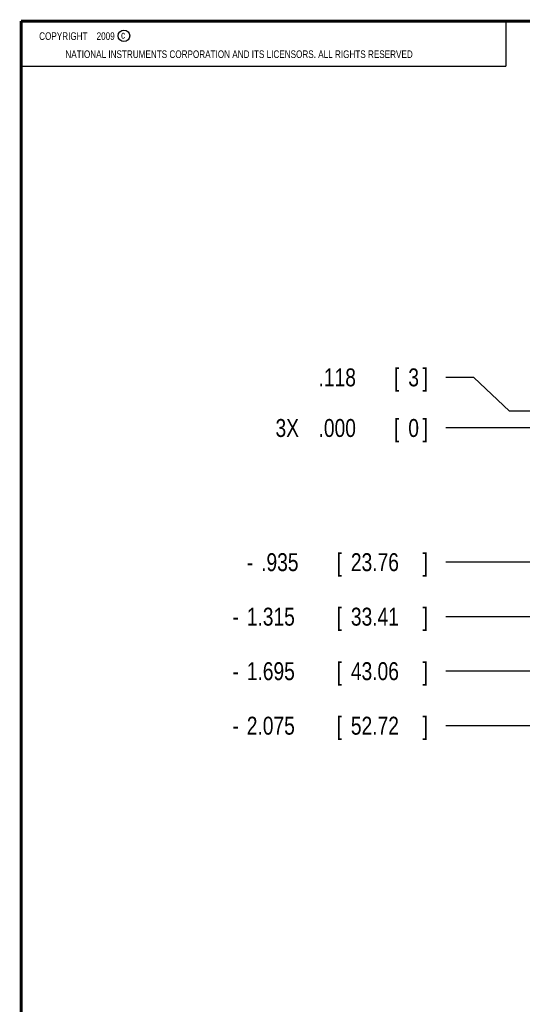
# Model space of a CAD drawing. Header units: inches. Extents: x 0.2 to 16.8, y 0.1 to 10.8.
# Tile 2 of 18: x 0.2 to 3.7, y 3.9 to 10.8. Entities that reach past the tile are written whole.
import ezdxf

# ---------------------------------------------------------------- set-up
doc = ezdxf.new("R2010")
doc.units = ezdxf.units.IN
doc.header["$LTSCALE"] = 0.935
doc.header["$MEASUREMENT"] = 0
doc.layers.get('0').update_dxf_attribs({"linetype": 'CONTINUOUS'})
doc.layers.add('DIMENSIONS', color=7, linetype='CONTINUOUS')
doc.styles.get("Standard").update_dxf_attribs({"font": 'txt', "width": 0.8})
doc.dimstyles.new('DIMSTYLE_2', dxfattribs={"dimtxt": 0.125, "dimasz": 0.18, "dimexe": 0.18, "dimexo": 0.0625, "dimgap": 0.09, "dimtad": 0, "dimtih": 1, "dimtoh": 1, "dimdec": 3, "dimzin": 4, "dimdsep": 46, "dimtxsty": 'STANDARD', "dimblk": '_FILLED', "dimblk1": '_FILLED', "dimblk2": '_FILLED', "dimcen": 0.09, "dimadec": 0, "dimazin": 0, "dimtp": 0.01, "dimtm": 0.01, "dimtfac": 1, "dimtdec": 3, "dimtofl": 0, "dimtmove": 0, "dimatfit": 3, "dimldrblk": '_FILLED', "dimfxl": 1, "dimtolj": 1, "dimtzin": 4, "dimarcsym": 0})

# ---------------------------------------------------------------- blocks, each defined once
blk = doc.blocks.new('*D5')
at = {"layer": 'DIMENSIONS', "color": 2, "linetype": 'CONTINUOUS'}
for p, q in [((3.4039, 8.275), (3.2092, 8.275)), ((3.6528, 8.0402), (3.4039, 8.275)), ((3.8342, 8.0402), (3.6528, 8.0402))]:
    blk.add_line(p, q, dxfattribs=at)
at = {"layer": 'DIMENSIONS', "color": 2, "linetype": 'CONTINUOUS', "width": 0.8}
for s, p in [('.118', (2.3217, 8.2125)), ('[', (2.8467, 8.2125)), ('3', (2.9467, 8.2125)), (']', (3.0467, 8.2125))]:
    blk.add_text(s, height=0.125, dxfattribs=at).set_placement(p)
blk = doc.blocks.new('_FILLED')
at = {"color": 0, "linetype": 'BYBLOCK'}
blk.add_solid([(0, 0), (-1, 0.174), (-1, -0.174)], dxfattribs=at)
blk = doc.blocks.new('*D6')
at = {"layer": 'DIMENSIONS', "color": 2, "linetype": 'CONTINUOUS'}
blk.add_line((4.1419, 6.9868), (3.2092, 6.9868), dxfattribs=at)
at = {"layer": 'DIMENSIONS', "color": 2, "linetype": 'CONTINUOUS', "width": 0.8}
for s, p in [('.935', (1.9217, 6.9243)), ('[', (2.4467, 6.9243)), ('23.76', (2.5467, 6.9243)), (']', (3.0467, 6.9243)), ('-', (1.8217, 6.9243))]:
    blk.add_text(s, height=0.125, dxfattribs=at).set_placement(p)
blk = doc.blocks.new('*D7')
at = {"layer": 'DIMENSIONS', "color": 2, "linetype": 'CONTINUOUS'}
blk.add_line((4.1419, 6.6068), (3.2092, 6.6068), dxfattribs=at)
at = {"layer": 'DIMENSIONS', "color": 2, "linetype": 'CONTINUOUS', "width": 0.8}
for s, p in [('1.315', (1.8217, 6.5443)), ('[', (2.4467, 6.5443)), ('33.41', (2.5467, 6.5443)), (']', (3.0467, 6.5443)), ('-', (1.7217, 6.5443))]:
    blk.add_text(s, height=0.125, dxfattribs=at).set_placement(p)
blk = doc.blocks.new('*D8')
at = {"layer": 'DIMENSIONS', "color": 2, "linetype": 'CONTINUOUS'}
blk.add_line((4.1419, 6.2268), (3.2092, 6.2268), dxfattribs=at)
at = {"layer": 'DIMENSIONS', "color": 2, "linetype": 'CONTINUOUS', "width": 0.8}
for s, p in [('1.695', (1.8217, 6.1643)), ('[', (2.4467, 6.1643)), ('43.06', (2.5467, 6.1643)), (']', (3.0467, 6.1643)), ('-', (1.7217, 6.1643))]:
    blk.add_text(s, height=0.125, dxfattribs=at).set_placement(p)
blk = doc.blocks.new('*D9')
at = {"layer": 'DIMENSIONS', "color": 2, "linetype": 'CONTINUOUS'}
blk.add_line((4.1419, 5.8468), (3.2092, 5.8468), dxfattribs=at)
at = {"layer": 'DIMENSIONS', "color": 2, "linetype": 'CONTINUOUS', "width": 0.8}
for s, p in [('2.075', (1.8217, 5.7843)), ('[', (2.4467, 5.7843)), ('52.72', (2.5467, 5.7843)), (']', (3.0467, 5.7843)), ('-', (1.7217, 5.7843))]:
    blk.add_text(s, height=0.125, dxfattribs=at).set_placement(p)
blk = doc.blocks.new('*D10')
at = {"layer": 'DIMENSIONS', "color": 2, "linetype": 'CONTINUOUS'}
blk.add_line((4.0031, 3.0975), (3.2092, 3.0975), dxfattribs=at)
at = {"layer": 'DIMENSIONS', "color": 2, "linetype": 'CONTINUOUS', "width": 0.8}
for s, p in [('3X -', (1.3217, 3.035)), ('4.825', (1.7217, 3.035)), ('[', (2.3467, 3.035)), ('122.55', (2.4467, 3.035)), (']', (3.0467, 3.035))]:
    blk.add_text(s, height=0.125, dxfattribs=at).set_placement(p)
blk = doc.blocks.new('*D17')
at = {"layer": 'DIMENSIONS', "color": 2, "linetype": 'CONTINUOUS'}
blk.add_line((4.0031, 7.9222), (3.2092, 7.9222), dxfattribs=at)
at = {"layer": 'DIMENSIONS', "color": 2, "linetype": 'CONTINUOUS', "width": 0.8}
for s, p in [('3X ', (2.0217, 7.8597)), ('.000', (2.3217, 7.8597)), ('[', (2.8467, 7.8597)), ('0', (2.9467, 7.8597)), (']', (3.0467, 7.8597))]:
    blk.add_text(s, height=0.125, dxfattribs=at).set_placement(p)

msp = doc.modelspace()

# ---------------------------------------------------------------- linework, layer by layer
at = {"color": 2, "linetype": 'CONTINUOUS'}
for p, q in [((0.25, 10.7586), (3.625, 10.7586)), ((0.25, 10.7586), (0.25, 10.4456)), ((3.625, 10.7586), (3.625, 10.4456)), ((0.25, 10.4456), (3.625, 10.4456))]:
    msp.add_line(p, q, dxfattribs=at)
at = {"color": 7, "linetype": 'CONTINUOUS', "const_width": 0.02}
for points in [[(0.25, 10.7586), (0.25, 0.2586)], [(16.75, 10.7586), (0.25, 10.7586)]]:
    msp.add_lwpolyline(points, dxfattribs=at)
at = {"color": 2, "linetype": 'CONTINUOUS'}
msp.add_circle((0.9659, 10.6562), 0.0403, dxfattribs=at)

# ---------------------------------------------------------------- texts
at = {"color": 2, "linetype": 'CONTINUOUS', "width": 0.8}
for s, p in [('c', (0.946, 10.6363)), ('NATIONAL INSTRUMENTS CORPORATION AND ITS LICENSORS. ALL RIGHTS RESERVED', (0.5583, 10.5016))]:
    msp.add_text(s, height=0.053, dxfattribs=at).set_placement(p)
at = {"color": 2, "linetype": 'CONTINUOUS', "insert": (0.3125, 10.6805), "char_height": 0.053, "width": 0.8904, "attachment_point": 1}
msp.add_mtext('    COPYRIGHT    2009', dxfattribs=at)

# ---------------------------------------------------------------- dimensions: what is measured, and where the dimension line sits
at = {"layer": 'DIMENSIONS', "color": 2, "linetype": 'CONTINUOUS'}
dim = msp.add_ordinate_dim(feature_location=(3.8342, 8.0402), offset=(-0.625, 0.2348), dtype=0, origin=(4.0656, 7.9222), dimstyle='DIMSTYLE_2', dxfattribs=at)
dim.commit()
dim.dimension.update_dxf_attribs({"geometry": '*D5', "text_midpoint": (2.7342, 8.275)})
for feature_location, offset, origin, text, picture, middle in [((4.0030526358, 7.9222133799), (-0.7939, 0), (4.0655526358, 7.9222133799), '3X <>', '*D17', (2.5841526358, 7.9222133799)), ((4.0031, 3.0975), (-0.7939, 0), (4.0656, 7.9222), '3X -<>', '*D10', (2.2342, 3.0975)), ((4.1419, 6.6068), (-0.9328, 0), (4.0656, 7.9222), '-<>', '*D7', (2.4342, 6.6068)), ((4.1419, 6.2268), (-0.9328, 0), (4.0656, 7.9222), '-<>', '*D8', (2.4342, 6.2268)), ((4.1419, 5.8468), (-0.9328, 0), (4.0656, 7.9222), '-<>', '*D9', (2.4342, 5.8468)), ((4.1419, 6.9868), (-0.9328, 0), (4.0656, 7.9222), '-<>', '*D6', (2.4842, 6.9868))]:
    dim = msp.add_ordinate_dim(feature_location=feature_location, offset=offset, dtype=0, origin=origin, text=text, dimstyle='DIMSTYLE_2', dxfattribs=at)
    dim.commit()
    dim.dimension.update_dxf_attribs({"geometry": picture, "text_midpoint": middle})

doc.saveas('drawing.dxf')
